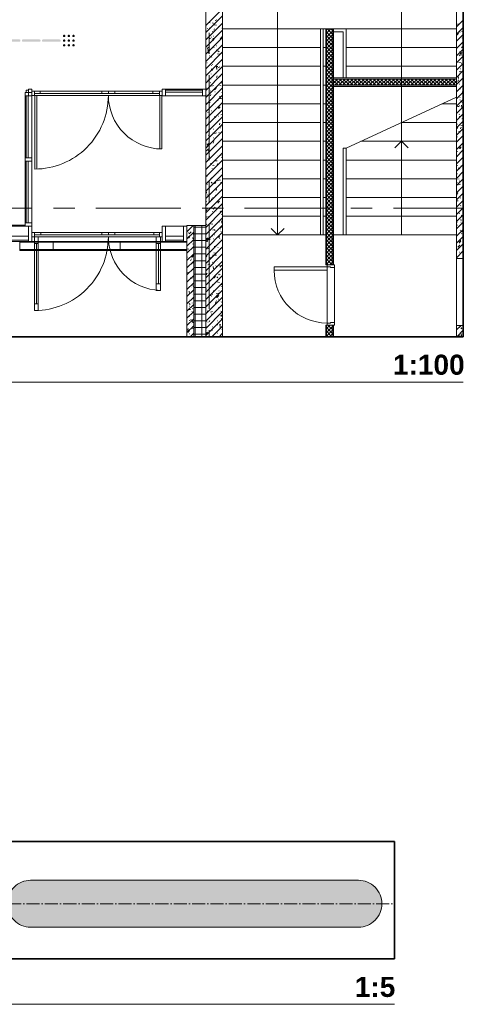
# Model space of a CAD drawing. Header units: millimetres. Extents: x -469965 to -394737, y -22321 to 14469.
# Tile 5 of 256: x -459095 to -452465, y -18141 to -3432. Entities that reach past the tile are written whole.
import ezdxf

# ---------------------------------------------------------------- set-up
doc = ezdxf.new("R2010")
doc.units = ezdxf.units.MM
doc.header["$MEASUREMENT"] = 0
doc.layers.add('Drawing & Figure', color=7, linetype='Continuous')
for name, color, linetype, lineweight in [('Drawing & Figure_Pen_No__1', 7, 'Continuous', 13), ('Drawing & Figure_Pen_No__100', 7, 'Continuous', 20), ('Drawing & Figure_Pen_No__21', 7, 'Continuous', 35)]:
    doc.layers.add(name, color=color, linetype=linetype, lineweight=lineweight)
doc.layers.add('Drawing & Figure_Pen_No__24', color=7, linetype='Continuous', lineweight=40, true_color=0x029e21)
doc.styles.add('GENERATED_STYLE_4', font='arial.ttf')

msp = doc.modelspace()

# ---------------------------------------------------------------- hatches: boundary and pattern name
at = {"layer": 'Drawing & Figure', "linetype": 'Continuous', "lineweight": 0, "true_color": 0x00bfff}
for points in [[(-458445, -3685), (-458443, -3687), (-458441, -3689), (-458438, -3690), (-458435, -3691), (-458432, -3692), (-458429, -3692), (-458426, -3691), (-458423, -3690), (-458421, -3689), (-458418, -3687), (-458416, -3685), (-458415, -3682), (-458414, -3679), (-458413, -3676), (-458413, -3674), (-458413, -3673), (-458414, -3670), (-458415, -3667), (-458416, -3664), (-458418, -3662), (-458421, -3660), (-458423, -3659), (-458426, -3657), (-458429, -3657), (-458432, -3657), (-458435, -3657), (-458438, -3659), (-458441, -3660), (-458443, -3662), (-458445, -3664), (-458447, -3667), (-458448, -3670), (-458448, -3673), (-458448, -3674), (-458448, -3676), (-458448, -3679), (-458447, -3682)], [(-458375, -3685), (-458373, -3687), (-458371, -3689), (-458368, -3690), (-458365, -3691), (-458362, -3692), (-458359, -3692), (-458356, -3691), (-458353, -3690), (-458351, -3689), (-458348, -3687), (-458346, -3685), (-458345, -3682), (-458344, -3679), (-458343, -3676), (-458343, -3674), (-458343, -3673), (-458344, -3670), (-458345, -3667), (-458346, -3664), (-458348, -3662), (-458351, -3660), (-458353, -3659), (-458356, -3657), (-458359, -3657), (-458362, -3657), (-458365, -3657), (-458368, -3659), (-458371, -3660), (-458373, -3662), (-458375, -3664), (-458377, -3667), (-458378, -3670), (-458378, -3673), (-458378, -3674), (-458378, -3676), (-458378, -3679), (-458377, -3682)], [(-458305, -3685), (-458303, -3687), (-458301, -3689), (-458298, -3690), (-458295, -3691), (-458292, -3692), (-458289, -3692), (-458286, -3691), (-458283, -3690), (-458281, -3689), (-458278, -3687), (-458276, -3685), (-458275, -3682), (-458274, -3679), (-458273, -3676), (-458273, -3674), (-458273, -3673), (-458274, -3670), (-458275, -3667), (-458276, -3664), (-458278, -3662), (-458281, -3660), (-458283, -3659), (-458286, -3657), (-458289, -3657), (-458292, -3657), (-458295, -3657), (-458298, -3659), (-458301, -3660), (-458303, -3662), (-458305, -3664), (-458307, -3667), (-458308, -3670), (-458308, -3673), (-458308, -3674), (-458308, -3676), (-458308, -3679), (-458307, -3682)], [(-459346, -3762), (-459101, -3762), (-459099, -3762), (-459096, -3761), (-459093, -3760), (-459091, -3759), (-459088, -3757), (-459086, -3755), (-459085, -3752), (-459084, -3749), (-459083, -3746), (-459083, -3743), (-459084, -3740), (-459085, -3737), (-459086, -3734), (-459088, -3732), (-459091, -3730), (-459093, -3729), (-459096, -3727), (-459099, -3727), (-459101, -3727), (-459346, -3727), (-459347, -3727), (-459350, -3727), (-459353, -3729), (-459356, -3730), (-459358, -3732), (-459360, -3734), (-459362, -3737), (-459363, -3740), (-459363, -3743), (-459363, -3746), (-459363, -3749), (-459362, -3752), (-459360, -3755), (-459358, -3757), (-459356, -3759), (-459353, -3760), (-459350, -3761), (-459347, -3762)], [(-459046, -3762), (-458801, -3762), (-458799, -3762), (-458796, -3761), (-458793, -3760), (-458791, -3759), (-458788, -3757), (-458786, -3755), (-458785, -3752), (-458784, -3749), (-458783, -3746), (-458783, -3743), (-458784, -3740), (-458785, -3737), (-458786, -3734), (-458788, -3732), (-458791, -3730), (-458793, -3729), (-458796, -3727), (-458799, -3727), (-458801, -3727), (-459046, -3727), (-459047, -3727), (-459050, -3727), (-459053, -3729), (-459056, -3730), (-459058, -3732), (-459060, -3734), (-459062, -3737), (-459063, -3740), (-459063, -3743), (-459063, -3746), (-459063, -3749), (-459062, -3752), (-459060, -3755), (-459058, -3757), (-459056, -3759), (-459053, -3760), (-459050, -3761), (-459047, -3762)], [(-458746, -3762), (-458501, -3762), (-458499, -3762), (-458496, -3761), (-458493, -3760), (-458491, -3759), (-458488, -3757), (-458486, -3755), (-458485, -3752), (-458484, -3749), (-458483, -3746), (-458483, -3743), (-458484, -3740), (-458485, -3737), (-458486, -3734), (-458488, -3732), (-458491, -3730), (-458493, -3729), (-458496, -3727), (-458499, -3727), (-458501, -3727), (-458746, -3727), (-458747, -3727), (-458750, -3727), (-458753, -3729), (-458756, -3730), (-458758, -3732), (-458760, -3734), (-458762, -3737), (-458763, -3740), (-458763, -3743), (-458763, -3746), (-458763, -3749), (-458762, -3752), (-458760, -3755), (-458758, -3757), (-458756, -3759), (-458753, -3760), (-458750, -3761), (-458747, -3762)], [(-458445, -3755), (-458443, -3757), (-458441, -3759), (-458438, -3760), (-458435, -3761), (-458432, -3762), (-458429, -3762), (-458426, -3761), (-458423, -3760), (-458421, -3759), (-458418, -3757), (-458416, -3755), (-458415, -3752), (-458414, -3749), (-458413, -3746), (-458413, -3744), (-458413, -3743), (-458414, -3740), (-458415, -3737), (-458416, -3734), (-458418, -3732), (-458421, -3730), (-458423, -3729), (-458426, -3727), (-458429, -3727), (-458432, -3727), (-458435, -3727), (-458438, -3729), (-458441, -3730), (-458443, -3732), (-458445, -3734), (-458447, -3737), (-458448, -3740), (-458448, -3743), (-458448, -3744), (-458448, -3746), (-458448, -3749), (-458447, -3752)], [(-458445, -3825), (-458443, -3827), (-458441, -3829), (-458438, -3830), (-458435, -3831), (-458432, -3832), (-458429, -3832), (-458426, -3831), (-458423, -3830), (-458421, -3829), (-458418, -3827), (-458416, -3825), (-458415, -3822), (-458414, -3819), (-458413, -3816), (-458413, -3814), (-458413, -3813), (-458414, -3810), (-458415, -3807), (-458416, -3804), (-458418, -3802), (-458421, -3800), (-458423, -3799), (-458426, -3797), (-458429, -3797), (-458432, -3797), (-458435, -3797), (-458438, -3799), (-458441, -3800), (-458443, -3802), (-458445, -3804), (-458447, -3807), (-458448, -3810), (-458448, -3813), (-458448, -3814), (-458448, -3816), (-458448, -3819), (-458447, -3822)], [(-458375, -3755), (-458373, -3757), (-458371, -3759), (-458368, -3760), (-458365, -3761), (-458362, -3762), (-458359, -3762), (-458356, -3761), (-458353, -3760), (-458351, -3759), (-458348, -3757), (-458346, -3755), (-458345, -3752), (-458344, -3749), (-458343, -3746), (-458343, -3744), (-458343, -3743), (-458344, -3740), (-458345, -3737), (-458346, -3734), (-458348, -3732), (-458351, -3730), (-458353, -3729), (-458356, -3727), (-458359, -3727), (-458362, -3727), (-458365, -3727), (-458368, -3729), (-458371, -3730), (-458373, -3732), (-458375, -3734), (-458377, -3737), (-458378, -3740), (-458378, -3743), (-458378, -3744), (-458378, -3746), (-458378, -3749), (-458377, -3752)], [(-458375, -3825), (-458373, -3827), (-458371, -3829), (-458368, -3830), (-458365, -3831), (-458362, -3832), (-458359, -3832), (-458356, -3831), (-458353, -3830), (-458351, -3829), (-458348, -3827), (-458346, -3825), (-458345, -3822), (-458344, -3819), (-458343, -3816), (-458343, -3814), (-458343, -3813), (-458344, -3810), (-458345, -3807), (-458346, -3804), (-458348, -3802), (-458351, -3800), (-458353, -3799), (-458356, -3797), (-458359, -3797), (-458362, -3797), (-458365, -3797), (-458368, -3799), (-458371, -3800), (-458373, -3802), (-458375, -3804), (-458377, -3807), (-458378, -3810), (-458378, -3813), (-458378, -3814), (-458378, -3816), (-458378, -3819), (-458377, -3822)], [(-458305, -3755), (-458303, -3757), (-458301, -3759), (-458298, -3760), (-458295, -3761), (-458292, -3762), (-458289, -3762), (-458286, -3761), (-458283, -3760), (-458281, -3759), (-458278, -3757), (-458276, -3755), (-458275, -3752), (-458274, -3749), (-458273, -3746), (-458273, -3744), (-458273, -3743), (-458274, -3740), (-458275, -3737), (-458276, -3734), (-458278, -3732), (-458281, -3730), (-458283, -3729), (-458286, -3727), (-458289, -3727), (-458292, -3727), (-458295, -3727), (-458298, -3729), (-458301, -3730), (-458303, -3732), (-458305, -3734), (-458307, -3737), (-458308, -3740), (-458308, -3743), (-458308, -3744), (-458308, -3746), (-458308, -3749), (-458307, -3752)], [(-458305, -3825), (-458303, -3827), (-458301, -3829), (-458298, -3830), (-458295, -3831), (-458292, -3832), (-458289, -3832), (-458286, -3831), (-458283, -3830), (-458281, -3829), (-458278, -3827), (-458276, -3825), (-458275, -3822), (-458274, -3819), (-458273, -3816), (-458273, -3814), (-458273, -3813), (-458274, -3810), (-458275, -3807), (-458276, -3804), (-458278, -3802), (-458281, -3800), (-458283, -3799), (-458286, -3797), (-458289, -3797), (-458292, -3797), (-458295, -3797), (-458298, -3799), (-458301, -3800), (-458303, -3802), (-458305, -3804), (-458307, -3807), (-458308, -3810), (-458308, -3813), (-458308, -3814), (-458308, -3816), (-458308, -3819), (-458307, -3822)]]:
    msp.add_hatch(color=140, dxfattribs=at).paths.add_polyline_path(points)
at = {"layer": 'Drawing & Figure_Pen_No__24', "linetype": 'Continuous', "lineweight": 40, "true_color": 0x029e21}
msp.add_hatch(color=104, dxfattribs=at).paths.add_polyline_path([(-458932, -16988), (-454032, -16988), (-453933, -16974), (-453842, -16933), (-453767, -16867), (-453713, -16783), (-453685, -16688), (-453685, -16588), (-453713, -16493), (-453767, -16409), (-453842, -16344), (-453933, -16302), (-454032, -16288), (-458932, -16288), (-459030, -16302), (-459121, -16344), (-459196, -16409), (-459250, -16493), (-459278, -16588), (-459278, -16688), (-459250, -16783), (-459196, -16867), (-459121, -16933), (-459030, -16974)])

# ---------------------------------------------------------------- linework, layer by layer
at = {"layer": 'Drawing & Figure_Pen_No__100', "color": 7, "linetype": 'Continuous', "lineweight": 20}
for points in [[(-456065, -8167), (-456065, -1918)], [(-456065, -1918), (-456065, -3568)], [(-452565, -1918), (-452565, -4587)], [(-456315, -2443), (-456315, -8167)], [(-455240, -2743), (-455240, -3568)], [(-453390, -3568), (-453390, -2743)], [(-456315, -3517), (-456065, -3267)], [(-456315, -3625), (-456065, -3375)], [(-456315, -3732), (-456065, -3482)], [(-456269, -3467), (-456250, -3480)], [(-456208, -3483), (-456206, -3481)], [(-456208, -3487), (-456205, -3489)], [(-456190, -3506), (-456156, -3511)], [(-456174, -3443), (-456147, -3432)], [(-452565, -3539), (-452465, -3439)], [(-452565, -3501), (-452542, -3493)], [(-452474, -3452), (-452471, -3450)], [(-452473, -3447), (-452470, -3449)], [(-456315, -3590), (-456312, -3586)], [(-456315, -3840), (-456065, -3590)], [(-456295, -3594), (-456292, -3596)], [(-456293, -3565), (-456290, -3565)], [(-456265, -3556), (-456242, -3558)], [(-456265, -3943), (-456265, -3626)], [(-456213, -3610), (-456210, -3608)], [(-456194, -3589), (-456186, -3566)], [(-456129, -3544), (-456126, -3543)], [(-456128, -3539), (-456125, -3540)], [(-456073, -3556), (-456070, -3558)], [(-456065, -3568), (-454599, -3568)], [(-456065, -3568), (-456065, -6648)], [(-455240, -3568), (-455240, -6648)], [(-454599, -3568), (-454559, -3568)], [(-454599, -3568), (-454599, -6648)], [(-454559, -3568), (-454522, -3568)], [(-454559, -3568), (-454559, -6648)], [(-454522, -3568), (-454522, -7093)], [(-454403, -3568), (-454522, -3568)], [(-454510, -3635), (-454444, -3568)], [(-454510, -3578), (-454500, -3568)], [(-454510, -7093), (-454510, -3568)], [(-454510, -3691), (-454415, -3596)], [(-454415, -3711), (-454510, -3616)], [(-454510, -3748), (-454415, -3653)], [(-454415, -3768), (-454510, -3673)], [(-454415, -3655), (-454502, -3568)], [(-454415, -3598), (-454445, -3568)], [(-454415, -7093), (-454415, -3568)], [(-454403, -7093), (-454403, -3568)], [(-454215, -3568), (-454403, -3568)], [(-454260, -3613), (-454403, -3613)], [(-454260, -4299), (-454260, -3613)], [(-452565, -3568), (-454215, -3568)], [(-454215, -4299), (-454215, -3568)], [(-453390, -6648), (-453390, -3568)], [(-452565, -3646), (-452465, -3546)], [(-452565, -3641), (-452547, -3644)], [(-452565, -3754), (-452465, -3654)], [(-452558, -3665), (-452562, -3641)], [(-452557, -3657), (-452539, -3635)], [(-452547, -3642), (-452544, -3644)], [(-452516, -3616), (-452512, -3616)], [(-452492, -3605), (-452469, -3607)], [(-452478, -3579), (-452476, -3577)], [(-456315, -3948), (-456065, -3698)], [(-456315, -4056), (-456065, -3806)], [(-456284, -3681), (-456281, -3683)], [(-456267, -3719), (-456240, -3709)], [(-456229, -3694), (-456226, -3693)], [(-456218, -3736), (-456215, -3734)], [(-456204, -3677), (-456201, -3680)], [(-456198, -3743), (-456203, -3707)], [(-456158, -3822), (-456154, -3821)], [(-456101, -3719), (-456071, -3689)], [(-456081, -3690), (-456078, -3691)], [(-454510, -3804), (-454415, -3709)], [(-454415, -3824), (-454510, -3729)], [(-454510, -3861), (-454415, -3766)], [(-454415, -3881), (-454510, -3786)], [(-454510, -3917), (-454415, -3822)], [(-452565, -3862), (-452465, -3762)], [(-452504, -3683), (-452502, -3685)], [(-452483, -3706), (-452480, -3704)], [(-452472, -3748), (-452468, -3747)], [(-452467, -3693), (-452465, -3694)], [(-456315, -4164), (-456065, -3914)], [(-456287, -3865), (-456279, -3842)], [(-456278, -3903), (-456282, -3879)], [(-456280, -3849), (-456278, -3851)], [(-456278, -3927), (-456275, -3929)], [(-456277, -3895), (-456259, -3873)], [(-456258, -3972), (-456255, -3971)], [(-456222, -3863), (-456220, -3861)], [(-456212, -3843), (-456189, -3845)], [(-456155, -3884), (-456152, -3886)], [(-456139, -3940), (-456106, -3945)], [(-456134, -3897), (-456115, -3910)], [(-456114, -3953), (-456110, -3952)], [(-456075, -3936), (-456072, -3937)], [(-456065, -3848), (-454599, -3848)], [(-454559, -3848), (-454522, -3848)], [(-454415, -3937), (-454510, -3842)], [(-454510, -3974), (-454415, -3879)], [(-454415, -3994), (-454510, -3899)], [(-454510, -4031), (-454415, -3936)], [(-454415, -4051), (-454510, -3956)], [(-452565, -3848), (-454215, -3848)], [(-452565, -3970), (-452465, -3870)], [(-452529, -3957), (-452510, -3970)], [(-452520, -3910), (-452517, -3913)], [(-452505, -3951), (-452509, -3927)], [(-452504, -3943), (-452486, -3921)], [(-452492, -3960), (-452489, -3958)], [(-452491, -3853), (-452465, -3825)], [(-452487, -3833), (-452485, -3831)], [(-456315, -4271), (-456065, -4021)], [(-456296, -4076), (-456294, -4078)], [(-456232, -4117), (-456229, -4115)], [(-456231, -4078), (-456228, -4080)], [(-456227, -3990), (-456224, -3988)], [(-456214, -4103), (-456211, -4103)], [(-456074, -4038), (-456071, -4040)], [(-454510, -4087), (-454415, -3992)], [(-454415, -4107), (-454510, -4012)], [(-454510, -4144), (-454415, -4049)], [(-454415, -4164), (-454510, -4069)], [(-454510, -4200), (-454415, -4105)], [(-452565, -4077), (-452465, -3977)], [(-452565, -4185), (-452465, -4085)], [(-452530, -4073), (-452496, -4078)], [(-452508, -4026), (-452505, -4026)], [(-452497, -4087), (-452494, -4084)], [(-452494, -4039), (-452491, -4041)], [(-456315, -4379), (-456065, -4129)], [(-456315, -4487), (-456065, -4237)], [(-456314, -4253), (-456311, -4253)], [(-456265, -5531), (-456265, -4261)], [(-456236, -4244), (-456234, -4242)], [(-456225, -4190), (-456229, -4166)], [(-456227, -4173), (-456208, -4186)], [(-456225, -4182), (-456206, -4160)], [(-456205, -4160), (-456202, -4162)], [(-456159, -4130), (-456136, -4132)], [(-456148, -4178), (-456152, -4142)], [(-456150, -4232), (-456147, -4231)], [(-456132, -4149), (-456105, -4138)], [(-456065, -4128), (-454599, -4128)], [(-454559, -4128), (-454522, -4128)], [(-454415, -4220), (-454510, -4125)], [(-454510, -4257), (-454415, -4162)], [(-454415, -4277), (-454510, -4182)], [(-454510, -4313), (-454415, -4218)], [(-454415, -4333), (-454510, -4238)], [(-452565, -4128), (-454215, -4128)], [(-452565, -4293), (-452465, -4193)], [(-452527, -4209), (-452500, -4199)], [(-452505, -4165), (-452503, -4168)], [(-452501, -4213), (-452499, -4211)], [(-456315, -4595), (-456065, -4345)], [(-456305, -4273), (-456302, -4275)], [(-456281, -4331), (-456279, -4334)], [(-456250, -4382), (-456247, -4382)], [(-456241, -4371), (-456238, -4369)], [(-456225, -4324), (-456222, -4326)], [(-456152, -4295), (-456144, -4272)], [(-456102, -4281), (-456099, -4283)], [(-456089, -4374), (-456065, -4378)], [(-456078, -4359), (-456075, -4359)], [(-456065, -4408), (-454599, -4408)], [(-454559, -4408), (-454522, -4408)], [(-454510, -4370), (-454415, -4275)], [(-454415, -4390), (-454510, -4295)], [(-454510, -4427), (-454415, -4332)], [(-454415, -4446), (-454510, -4351)], [(-454510, -4483), (-454415, -4388)], [(-454415, -4503), (-454510, -4408)], [(-454415, -4299), (-454415, -4431)], [(-452565, -4299), (-454415, -4299)], [(-454415, -4388), (-454345, -4318)], [(-454415, -4332), (-454401, -4318)], [(-452565, -4318), (-454415, -4318)], [(-454336, -4412), (-454415, -4333)], [(-454393, -4412), (-454415, -4390)], [(-452565, -4412), (-454415, -4412)], [(-454383, -4412), (-454288, -4318)], [(-454280, -4412), (-454374, -4318)], [(-454326, -4412), (-454231, -4318)], [(-454223, -4412), (-454318, -4318)], [(-454270, -4412), (-454175, -4318)], [(-454167, -4412), (-454261, -4318)], [(-454213, -4412), (-454118, -4318)], [(-454110, -4412), (-454205, -4318)], [(-454156, -4412), (-454062, -4318)], [(-454053, -4412), (-454148, -4318)], [(-454100, -4412), (-454005, -4318)], [(-453997, -4412), (-454092, -4318)], [(-454043, -4412), (-453949, -4318)], [(-453940, -4412), (-454035, -4318)], [(-453987, -4412), (-453892, -4318)], [(-453884, -4412), (-453978, -4318)], [(-453930, -4412), (-453835, -4318)], [(-453827, -4412), (-453922, -4318)], [(-453874, -4412), (-453779, -4318)], [(-453771, -4412), (-453865, -4318)], [(-453817, -4412), (-453722, -4318)], [(-453714, -4412), (-453809, -4318)], [(-453760, -4412), (-453666, -4318)], [(-453657, -4412), (-453752, -4318)], [(-453704, -4412), (-453609, -4318)], [(-453601, -4412), (-453696, -4318)], [(-453647, -4412), (-453553, -4318)], [(-453544, -4412), (-453639, -4318)], [(-453591, -4412), (-453496, -4318)], [(-453488, -4412), (-453582, -4318)], [(-453534, -4412), (-453439, -4318)], [(-453431, -4412), (-453526, -4318)], [(-453478, -4412), (-453383, -4318)], [(-453375, -4412), (-453469, -4318)], [(-453421, -4412), (-453326, -4318)], [(-453318, -4412), (-453413, -4318)], [(-453364, -4412), (-453270, -4318)], [(-453261, -4412), (-453356, -4318)], [(-453308, -4412), (-453213, -4318)], [(-453205, -4412), (-453300, -4318)], [(-453251, -4412), (-453157, -4318)], [(-453148, -4412), (-453243, -4318)], [(-453195, -4412), (-453100, -4318)], [(-453092, -4412), (-453186, -4318)], [(-453138, -4412), (-453043, -4318)], [(-453035, -4412), (-453130, -4318)], [(-453082, -4412), (-452987, -4318)], [(-452979, -4412), (-453073, -4318)], [(-453025, -4412), (-452930, -4318)], [(-452922, -4412), (-453017, -4318)], [(-452968, -4412), (-452874, -4318)], [(-452865, -4412), (-452960, -4318)], [(-452912, -4412), (-452817, -4318)], [(-452809, -4412), (-452904, -4318)], [(-452855, -4412), (-452761, -4318)], [(-452752, -4412), (-452847, -4318)], [(-452799, -4412), (-452704, -4318)], [(-452696, -4412), (-452791, -4318)], [(-452742, -4412), (-452647, -4318)], [(-452639, -4412), (-452734, -4318)], [(-452686, -4412), (-452591, -4318)], [(-452583, -4412), (-452677, -4318)], [(-452629, -4412), (-452565, -4348)], [(-452565, -4373), (-452621, -4318)], [(-452573, -4412), (-452565, -4405)], [(-452565, -4431), (-452565, -4299)], [(-452565, -4401), (-452465, -4301)], [(-452565, -4508), (-452465, -4408)], [(-452547, -4355), (-452539, -4332)], [(-452539, -4311), (-452543, -4275)], [(-452537, -4304), (-452533, -4304)], [(-452521, -4393), (-452519, -4395)], [(-452506, -4340), (-452503, -4338)], [(-458915, -4518), (-459015, -4518)], [(-459015, -4518), (-459015, -4568)], [(-458965, -4483), (-459000, -4483)], [(-459000, -4518), (-459000, -4483)], [(-458915, -4468), (-458965, -4468)], [(-458965, -4468), (-458965, -4568)], [(-458915, -4498), (-458915, -4468)], [(-458915, -4498), (-458875, -4498)], [(-458915, -4563), (-458915, -4498)], [(-458875, -4533), (-458875, -4498)], [(-458875, -4498), (-458789, -4498)], [(-458875, -4498), (-458875, -4533)], [(-458875, -4563), (-458875, -4533)], [(-458875, -4533), (-457005, -4533)], [(-458789, -4498), (-458789, -4533)], [(-457868, -4498), (-458789, -4498)], [(-457868, -4533), (-457868, -4498)], [(-457868, -4498), (-457770, -4498)], [(-457770, -4533), (-457770, -4498)], [(-457770, -4498), (-457672, -4498)], [(-457770, -4498), (-457770, -4533)], [(-457672, -4498), (-457672, -4533)], [(-457103, -4498), (-457672, -4498)], [(-457103, -4533), (-457103, -4498)], [(-457103, -4498), (-457005, -4498)], [(-457005, -4498), (-457005, -4533)], [(-457005, -4498), (-456965, -4498)], [(-457005, -4533), (-457005, -4498)], [(-457005, -4533), (-457005, -4563)], [(-456915, -4468), (-456965, -4468)], [(-456965, -4468), (-456965, -4498)], [(-456965, -4498), (-456965, -4563)], [(-456365, -4468), (-456915, -4468)], [(-456915, -4568), (-456915, -4468)], [(-456365, -4483), (-456915, -4483)], [(-456915, -4483), (-456915, -4513)], [(-456915, -4513), (-456365, -4513)], [(-456315, -4468), (-456365, -4468)], [(-456365, -4468), (-456365, -4568)], [(-456365, -4513), (-456365, -4483)], [(-456315, -4702), (-456065, -4452)], [(-456315, -4452), (-456301, -4462)], [(-456315, -4568), (-456315, -4468)], [(-456297, -4559), (-456295, -4561)], [(-456245, -4497), (-456243, -4495)], [(-456245, -4571), (-456237, -4548)], [(-456225, -4425), (-456198, -4415)], [(-456179, -4510), (-456175, -4509)], [(-456177, -4475), (-456174, -4477)], [(-456172, -4476), (-456176, -4452)], [(-456172, -4468), (-456153, -4446)], [(-456106, -4416), (-456083, -4418)], [(-456075, -4521), (-456073, -4523)], [(-454510, -4540), (-454415, -4445)], [(-454415, -4560), (-454510, -4465)], [(-454510, -4596), (-454415, -4501)], [(-454415, -4616), (-454510, -4521)], [(-454510, -4653), (-454415, -4558)], [(-454415, -4431), (-452565, -4431)], [(-452565, -4431), (-452565, -4587)], [(-452565, -4616), (-452465, -4516)], [(-452564, -4479), (-452561, -4480)], [(-452511, -4467), (-452508, -4465)], [(-452493, -4436), (-452489, -4435)], [(-452480, -4507), (-452465, -4510)], [(-459015, -4568), (-458915, -4568)], [(-459015, -4568), (-459015, -5493)], [(-458970, -4568), (-459000, -4568)], [(-459000, -4568), (-459000, -5493)], [(-458970, -5493), (-458970, -4568)], [(-458965, -4568), (-458915, -4568)], [(-458875, -4563), (-458915, -4563)], [(-458915, -4568), (-458915, -4563)], [(-458915, -4568), (-458915, -4563)], [(-458915, -4568), (-458915, -5493)], [(-458887, -4563), (-458887, -4568)], [(-457005, -4563), (-458875, -4563)], [(-458870, -5663), (-458870, -4568)], [(-458841, -4568), (-458841, -5663)], [(-458828, -4568), (-458828, -4563)], [(-456965, -4563), (-457005, -4563)], [(-457000, -5363), (-457000, -4568)], [(-456970, -4568), (-456970, -5363)], [(-456965, -4563), (-456965, -4568)], [(-456965, -4568), (-456915, -4568)], [(-456365, -4568), (-456915, -4568)], [(-456365, -4568), (-456315, -4568)], [(-456315, -4810), (-456065, -4560)], [(-456315, -4918), (-456065, -4668)], [(-456315, -4680), (-456304, -4681)], [(-456315, -4700), (-456291, -4691)], [(-456279, -4660), (-456275, -4660)], [(-456252, -4670), (-456249, -4671)], [(-456250, -4624), (-456247, -4622)], [(-456206, -4642), (-456203, -4645)], [(-456134, -4641), (-456131, -4641)], [(-456097, -4612), (-456102, -4576)], [(-456092, -4603), (-456073, -4616)], [(-456065, -4688), (-454599, -4688)], [(-454559, -4688), (-454522, -4688)], [(-454415, -4673), (-454510, -4578)], [(-454510, -4709), (-454415, -4614)], [(-454415, -4729), (-454510, -4634)], [(-454510, -4766), (-454415, -4671)], [(-454415, -4786), (-454510, -4691)], [(-454215, -5349), (-452565, -4587)], [(-452565, -4688), (-452784, -4688)], [(-452565, -4996), (-452565, -4587)], [(-452565, -4724), (-452465, -4624)], [(-452516, -4630), (-452514, -4631)], [(-452515, -4594), (-452513, -4592)], [(-452506, -4648), (-452504, -4650)], [(-452487, -4663), (-452468, -4676)], [(-456315, -5026), (-456065, -4776)], [(-456283, -4814), (-456280, -4816)], [(-456255, -4751), (-456252, -4749)], [(-456235, -4791), (-456231, -4791)], [(-456171, -4721), (-456168, -4723)], [(-456119, -4763), (-456124, -4739)], [(-456119, -4755), (-456101, -4733)], [(-456090, -4855), (-456065, -4845)], [(-456070, -4770), (-456067, -4769)], [(-454510, -4823), (-454415, -4728)], [(-454415, -4842), (-454510, -4747)], [(-454510, -4879), (-454415, -4784)], [(-454415, -4899), (-454510, -4804)], [(-454510, -4936), (-454415, -4841)], [(-452565, -4832), (-452465, -4732)], [(-452565, -4939), (-452465, -4839)], [(-452553, -4727), (-452531, -4729)], [(-452529, -4715), (-452525, -4714)], [(-452525, -4848), (-452522, -4845)], [(-452520, -4721), (-452517, -4719)], [(-452488, -4745), (-452492, -4709)], [(-456315, -5133), (-456065, -4883)], [(-456315, -5241), (-456065, -4991)], [(-456274, -4965), (-456251, -4967)], [(-456259, -4878), (-456257, -4876)], [(-456185, -4879), (-456166, -4892)], [(-456171, -4920), (-456167, -4919)], [(-456124, -4872), (-456121, -4874)], [(-456110, -5001), (-456102, -4978)], [(-456065, -4968), (-454599, -4968)], [(-454559, -4968), (-454522, -4968)], [(-454415, -4956), (-454510, -4861)], [(-454510, -4992), (-454415, -4897)], [(-454415, -5012), (-454510, -4917)], [(-454510, -5049), (-454415, -4954)], [(-454415, -5069), (-454510, -4974)], [(-452565, -4968), (-453390, -4968)], [(-452565, -5047), (-452465, -4947)], [(-452565, -4949), (-452560, -4952)], [(-452565, -4968), (-452565, -6998)], [(-452557, -4993), (-452554, -4992)], [(-452529, -4974), (-452527, -4972)], [(-452522, -4875), (-452520, -4877)], [(-452510, -4876), (-452507, -4877)], [(-452485, -4915), (-452465, -4907)], [(-456315, -5349), (-456065, -5099)], [(-456298, -5041), (-456296, -5043)], [(-456271, -5070), (-456268, -5070)], [(-456269, -5132), (-456266, -5130)], [(-456264, -5005), (-456261, -5003)], [(-456207, -5125), (-456205, -5127)], [(-456198, -5067), (-456195, -5068)], [(-456183, -5131), (-456156, -5121)], [(-456118, -5118), (-456115, -5120)], [(-456099, -5048), (-456096, -5047)], [(-456076, -5003), (-456074, -5005)], [(-456066, -5049), (-456071, -5026)], [(-456066, -5041), (-456065, -5040)], [(-454510, -5105), (-454415, -5010)], [(-454415, -5125), (-454510, -5030)], [(-454510, -5162), (-454415, -5067)], [(-454415, -5182), (-454510, -5087)], [(-454510, -5219), (-454415, -5124)], [(-454415, -5238), (-454510, -5143)], [(-452565, -5064), (-452548, -5044)], [(-452565, -5155), (-452465, -5055)], [(-452534, -5101), (-452531, -5099)], [(-452513, -5124), (-452510, -5123)], [(-452508, -5130), (-452505, -5133)], [(-452505, -5061), (-452497, -5038)], [(-452501, -5014), (-452478, -5016)], [(-456315, -5457), (-456065, -5207)], [(-456287, -5312), (-456291, -5288)], [(-456286, -5304), (-456268, -5282)], [(-456277, -5155), (-456259, -5168)], [(-456274, -5260), (-456271, -5262)], [(-456273, -5258), (-456271, -5256)], [(-456221, -5252), (-456198, -5254)], [(-456203, -5277), (-456195, -5254)], [(-456199, -5198), (-456196, -5197)], [(-456071, -5269), (-456068, -5271)], [(-456065, -5248), (-454599, -5248)], [(-454559, -5248), (-454522, -5248)], [(-454510, -5275), (-454415, -5180)], [(-454415, -5295), (-454510, -5200)], [(-454510, -5332), (-454415, -5237)], [(-454415, -5352), (-454510, -5257)], [(-454510, -5388), (-454415, -5293)], [(-452565, -5248), (-453996, -5248)], [(-453489, -5347), (-453390, -5248)], [(-453291, -5347), (-453390, -5248)], [(-453390, -6648), (-453390, -5248)], [(-452565, -5263), (-452465, -5163)], [(-452565, -5186), (-452551, -5181)], [(-452565, -5371), (-452465, -5271)], [(-452538, -5228), (-452536, -5226)], [(-452537, -5221), (-452534, -5223)], [(-456315, -5564), (-456065, -5314)], [(-456315, -5672), (-456065, -5422)], [(-456305, -5393), (-456275, -5362)], [(-456300, -5348), (-456296, -5348)], [(-456284, -5296), (-456281, -5299)], [(-456278, -5385), (-456275, -5383)], [(-456276, -5407), (-456249, -5397)], [(-456155, -5329), (-456152, -5329)], [(-454415, -5408), (-454510, -5313)], [(-454510, -5445), (-454415, -5350)], [(-454415, -5465), (-454510, -5370)], [(-454510, -5501), (-454415, -5406)], [(-454415, -5521), (-454510, -5426)], [(-454218, -5349), (-454263, -5349)], [(-454263, -6648), (-454263, -5349)], [(-454218, -6648), (-454218, -5349)], [(-454215, -6648), (-454215, -5349)], [(-452565, -5478), (-452465, -5378)], [(-452550, -5403), (-452546, -5402)], [(-452543, -5355), (-452540, -5353)], [(-452523, -5358), (-452521, -5360)], [(-452514, -5360), (-452518, -5336)], [(-452513, -5352), (-452495, -5330)], [(-458915, -5493), (-459015, -5493)], [(-459015, -5493), (-459015, -5543)], [(-459015, -5543), (-459015, -6468)], [(-459015, -5543), (-458915, -5543)], [(-459000, -5493), (-458970, -5493)], [(-458970, -5543), (-459000, -5543)], [(-459000, -5543), (-459000, -6468)], [(-458970, -6468), (-458970, -5543)], [(-458915, -5543), (-458915, -5493)], [(-458915, -5543), (-458915, -6468)], [(-456315, -5780), (-456065, -5530)], [(-456299, -5524), (-456297, -5526)], [(-456296, -5553), (-456288, -5530)], [(-456282, -5512), (-456280, -5510)], [(-456268, -5506), (-456265, -5508)], [(-456256, -5479), (-456252, -5479)], [(-456234, -5599), (-456238, -5575)], [(-456234, -5591), (-456215, -5569)], [(-456168, -5539), (-456145, -5541)], [(-456145, -5464), (-456142, -5465)], [(-456143, -5585), (-456124, -5598)], [(-456091, -5458), (-456088, -5457)], [(-456077, -5485), (-456075, -5488)], [(-456065, -5528), (-454599, -5528)], [(-454559, -5528), (-454522, -5528)], [(-454510, -5558), (-454415, -5463)], [(-454415, -5578), (-454510, -5483)], [(-454510, -5615), (-454415, -5520)], [(-454415, -5634), (-454510, -5539)], [(-454510, -5671), (-454415, -5576)], [(-452565, -5528), (-454215, -5528)], [(-452565, -5586), (-452465, -5486)], [(-452548, -5482), (-452545, -5480)], [(-452478, -5530), (-452475, -5530)], [(-456315, -5618), (-456310, -5619)], [(-456315, -5888), (-456065, -5638)], [(-456287, -5639), (-456284, -5637)], [(-456221, -5657), (-456218, -5659)], [(-456208, -5607), (-456206, -5609)], [(-456192, -5608), (-456188, -5608)], [(-456120, -5736), (-456117, -5735)], [(-456068, -5707), (-456065, -5698)], [(-454415, -5691), (-454510, -5596)], [(-454510, -5728), (-454415, -5633)], [(-454415, -5748), (-454510, -5653)], [(-454510, -5784), (-454415, -5689)], [(-454415, -5804), (-454510, -5709)], [(-452565, -5694), (-452465, -5594)], [(-452565, -5802), (-452465, -5702)], [(-452557, -5735), (-452554, -5733)], [(-452552, -5609), (-452550, -5606)], [(-452537, -5645), (-452518, -5658)], [(-452509, -5613), (-452506, -5615)], [(-452484, -5618), (-452481, -5620)], [(-452465, -5624), (-452465, -5623)], [(-456315, -5995), (-456065, -5745)], [(-456315, -6103), (-456065, -5853)], [(-456295, -5852), (-456292, -5854)], [(-456292, -5758), (-456288, -5758)], [(-456292, -5766), (-456289, -5764)], [(-456285, -5779), (-456282, -5781)], [(-456265, -6166), (-456265, -5848)], [(-456255, -5827), (-456225, -5796)], [(-456235, -5861), (-456217, -5874)], [(-456181, -5885), (-456185, -5861)], [(-456181, -5877), (-456162, -5855)], [(-456141, -5837), (-456114, -5827)], [(-456115, -5825), (-456092, -5827)], [(-456091, -5861), (-456089, -5862)], [(-456076, -5867), (-456073, -5867)], [(-456065, -5808), (-454599, -5808)], [(-454559, -5808), (-454522, -5808)], [(-454510, -5841), (-454415, -5746)], [(-454415, -5861), (-454510, -5766)], [(-454510, -5897), (-454415, -5802)], [(-454415, -5917), (-454510, -5822)], [(-454510, -5954), (-454415, -5859)], [(-454415, -5974), (-454510, -5879)], [(-452565, -5808), (-454215, -5808)], [(-452565, -5909), (-452465, -5809)], [(-452562, -5862), (-452559, -5860)], [(-452560, -5812), (-452557, -5814)], [(-452534, -5812), (-452531, -5811)], [(-452524, -5840), (-452522, -5842)], [(-456315, -6211), (-456065, -5961)], [(-456301, -6006), (-456298, -6008)], [(-456301, -6019), (-456298, -6017)], [(-456296, -5893), (-456294, -5891)], [(-456220, -5886), (-456217, -5886)], [(-456214, -5903), (-456212, -5905)], [(-456176, -6017), (-456173, -6017)], [(-456161, -5983), (-456153, -5960)], [(-456078, -5968), (-456076, -5970)], [(-454510, -6010), (-454415, -5915)], [(-454415, -6030), (-454510, -5935)], [(-454510, -6067), (-454415, -5972)], [(-454415, -6087), (-454510, -5992)], [(-454510, -6124), (-454415, -6029)], [(-452565, -6017), (-452465, -5917)], [(-452565, -5988), (-452564, -5987)], [(-452565, -6125), (-452465, -6025)], [(-452555, -6043), (-452548, -6020)], [(-452535, -5897), (-452509, -5887)], [(-452470, -5941), (-452467, -5940)], [(-456315, -6319), (-456065, -6069)], [(-456315, -6090), (-456313, -6090)], [(-456315, -6146), (-456309, -6150)], [(-456315, -6427), (-456065, -6177)], [(-456306, -6146), (-456303, -6144)], [(-456293, -6048), (-456260, -6053)], [(-456276, -6167), (-456273, -6167)], [(-456233, -6113), (-456207, -6103)], [(-456209, -6090), (-456207, -6092)], [(-456167, -6054), (-456164, -6056)], [(-456128, -6172), (-456133, -6148)], [(-456128, -6164), (-456109, -6142)], [(-456112, -6146), (-456109, -6145)], [(-456068, -6087), (-456065, -6085)], [(-456065, -6088), (-454599, -6088)], [(-454559, -6088), (-454522, -6088)], [(-454415, -6144), (-454510, -6049)], [(-454510, -6180), (-454415, -6085)], [(-454415, -6200), (-454510, -6105)], [(-454510, -6237), (-454415, -6142)], [(-454415, -6257), (-454510, -6162)], [(-452565, -6088), (-454215, -6088)], [(-452565, -6233), (-452465, -6133)], [(-452562, -6136), (-452540, -6138)], [(-452553, -6058), (-452551, -6060)], [(-452510, -6095), (-452507, -6097)], [(-460178, -6248), (-458908, -6248)], [(-458590, -6248), (-458273, -6248)], [(-457955, -6248), (-456685, -6248)], [(-456368, -6248), (-456050, -6248)], [(-456315, -6534), (-456065, -6284)], [(-456310, -6273), (-456308, -6271)], [(-456302, -6286), (-456306, -6249)], [(-456286, -6261), (-456283, -6263)], [(-456254, -6259), (-456246, -6236)], [(-456241, -6249), (-456239, -6251)], [(-456212, -6296), (-456209, -6296)], [(-456204, -6262), (-456174, -6231)], [(-456161, -6300), (-456158, -6302)], [(-456101, -6291), (-456082, -6304)], [(-456073, -6214), (-456070, -6212)], [(-455733, -6248), (-454463, -6248)], [(-454510, -6293), (-454415, -6198)], [(-454415, -6313), (-454510, -6218)], [(-454510, -6350), (-454415, -6255)], [(-454415, -6370), (-454510, -6275)], [(-454510, -6406), (-454415, -6311)], [(-454145, -6248), (-453828, -6248)], [(-453510, -6248), (-452465, -6248)], [(-452565, -6340), (-452465, -6240)], [(-452526, -6323), (-452523, -6325)], [(-452506, -6209), (-452503, -6211)], [(-452499, -6218), (-452496, -6218)], [(-458915, -6468), (-459015, -6468)], [(-459015, -6468), (-459015, -6518)], [(-459000, -6468), (-458970, -6468)], [(-458915, -6518), (-458915, -6468)], [(-456315, -6385), (-456300, -6379)], [(-456315, -6642), (-456065, -6392)], [(-456315, -6400), (-456312, -6398)], [(-456315, -6444), (-456314, -6444)], [(-456313, -6446), (-456309, -6446)], [(-456283, -6374), (-456260, -6376)], [(-456141, -6424), (-456138, -6423)], [(-456114, -6451), (-456111, -6453)], [(-456082, -6468), (-456079, -6466)], [(-456075, -6458), (-456080, -6435)], [(-456079, -6450), (-456077, -6453)], [(-456077, -6341), (-456075, -6339)], [(-456075, -6450), (-456065, -6439)], [(-456065, -6368), (-454599, -6368)], [(-454559, -6368), (-454522, -6368)], [(-454415, -6426), (-454510, -6331)], [(-454510, -6463), (-454415, -6368)], [(-454415, -6483), (-454510, -6388)], [(-454510, -6520), (-454415, -6425)], [(-454415, -6540), (-454510, -6445)], [(-452565, -6368), (-454215, -6368)], [(-452565, -6448), (-452465, -6348)], [(-452565, -6463), (-452557, -6453)], [(-452565, -6556), (-452465, -6456)], [(-452510, -6423), (-452487, -6425)], [(-452500, -6455), (-452497, -6457)], [(-452495, -6351), (-452476, -6364)], [(-469660, -6501), (-459015, -6501)], [(-460265, -6518), (-459015, -6518)], [(-459015, -6518), (-458915, -6518)], [(-458915, -6518), (-458965, -6518)], [(-458965, -6518), (-458965, -6743)], [(-458915, -6611), (-458915, -6518)], [(-458875, -6611), (-458915, -6611)], [(-458915, -6611), (-458915, -6676)], [(-458777, -6611), (-458875, -6611)], [(-458875, -6611), (-458875, -6646)], [(-458875, -6646), (-458875, -6611)], [(-458777, -6646), (-458777, -6611)], [(-458777, -6611), (-457868, -6611)], [(-457770, -6611), (-457868, -6611)], [(-457868, -6611), (-457868, -6646)], [(-457770, -6646), (-457770, -6611)], [(-457672, -6611), (-457770, -6611)], [(-457770, -6611), (-457770, -6646)], [(-457672, -6646), (-457672, -6611)], [(-457672, -6611), (-457091, -6611)], [(-457005, -6611), (-457091, -6611)], [(-457091, -6611), (-457091, -6646)], [(-457005, -6646), (-457005, -6611)], [(-456965, -6611), (-457005, -6611)], [(-457005, -6611), (-457005, -6646)], [(-456915, -6518), (-456965, -6518)], [(-456965, -6518), (-456965, -6611)], [(-456965, -6676), (-456965, -6611)], [(-456915, -6518), (-456645, -6518)], [(-456915, -6743), (-456915, -6518)], [(-456595, -6518), (-456645, -6518)], [(-456645, -6518), (-456645, -6743)], [(-456595, -6599), (-456502, -6506)], [(-456595, -6506), (-456595, -8167)], [(-456315, -6506), (-456595, -6506)], [(-456595, -6743), (-456595, -6518)], [(-456595, -6706), (-456495, -6606)], [(-456577, -6618), (-456574, -6618)], [(-456560, -6633), (-456531, -6602)], [(-456524, -6527), (-456521, -6529)], [(-456495, -8167), (-456495, -6506)], [(-456495, -6532), (-456315, -6532)], [(-456471, -6506), (-456471, -8167)], [(-456371, -6506), (-456371, -8167)], [(-456315, -6750), (-456065, -6500)], [(-456315, -6506), (-456315, -8167)], [(-456315, -6858), (-456065, -6608)], [(-456302, -6488), (-456299, -6491)], [(-456265, -7753), (-456265, -6483)], [(-456243, -6482), (-456209, -6487)], [(-456241, -6574), (-456238, -6574)], [(-456210, -6572), (-456208, -6574)], [(-456193, -6567), (-456175, -6580)], [(-456099, -6543), (-456072, -6533)], [(-456097, -6555), (-456093, -6555)], [(-456087, -6595), (-456084, -6592)], [(-455339, -6549), (-455240, -6648)], [(-455141, -6549), (-455240, -6648)], [(-454510, -6576), (-454415, -6481)], [(-454415, -6596), (-454510, -6501)], [(-454510, -6633), (-454415, -6538)], [(-454415, -6653), (-454510, -6558)], [(-454510, -6689), (-454415, -6594)], [(-454415, -6709), (-454510, -6614)], [(-452565, -6664), (-452465, -6564)], [(-452555, -6500), (-452552, -6500)], [(-452511, -6578), (-452508, -6580)], [(-452493, -6603), (-452467, -6593)], [(-458965, -6668), (-460265, -6668)], [(-460265, -6723), (-458965, -6723)], [(-460265, -6743), (-458965, -6743)], [(-459095, -6878), (-459095, -6743)], [(-459095, -6756), (-458595, -6756)], [(-458965, -6723), (-458965, -6668)], [(-458965, -6743), (-458915, -6743)], [(-458915, -6743), (-458915, -6676)], [(-458915, -6676), (-458875, -6676)], [(-458915, -6743), (-457595, -6743)], [(-458875, -6676), (-458875, -6646)], [(-458875, -6646), (-457005, -6646)], [(-458875, -6676), (-458875, -6776)], [(-457005, -6676), (-458875, -6676)], [(-458817, -6776), (-458817, -6676)], [(-458595, -6866), (-458595, -6756)], [(-458595, -6756), (-457595, -6756)], [(-458595, -6756), (-458595, -6866)], [(-457595, -6743), (-456965, -6743)], [(-457595, -6878), (-457595, -6743)], [(-457595, -6743), (-457595, -6878)], [(-457595, -6756), (-456595, -6756)], [(-457053, -6776), (-457053, -6676)], [(-457005, -6646), (-457005, -6676)], [(-457005, -6676), (-456965, -6676)], [(-456993, -6676), (-456993, -6776)], [(-456965, -6676), (-456965, -6743)], [(-456965, -6743), (-456915, -6743)], [(-456645, -6668), (-456915, -6668)], [(-456915, -6668), (-456915, -6723)], [(-456915, -6723), (-456645, -6723)], [(-456915, -6743), (-456645, -6743)], [(-456645, -6723), (-456645, -6668)], [(-456645, -6743), (-456595, -6743)], [(-456595, -6629), (-456592, -6630)], [(-456595, -6814), (-456495, -6714)], [(-456595, -6743), (-456595, -6878)], [(-456569, -6697), (-456573, -6673)], [(-456569, -6689), (-456550, -6667)], [(-456514, -6680), (-456512, -6682)], [(-456514, -6690), (-456495, -6703)], [(-456513, -6747), (-456510, -6747)], [(-456503, -6637), (-456495, -6638)], [(-456495, -6632), (-456315, -6632)], [(-456495, -6732), (-456315, -6732)], [(-456315, -6965), (-456065, -6715)], [(-456311, -6688), (-456308, -6690)], [(-456296, -6721), (-456300, -6697)], [(-456295, -6713), (-456277, -6691)], [(-456287, -6744), (-456285, -6746)], [(-456251, -6720), (-456256, -6684)], [(-456230, -6661), (-456207, -6663)], [(-456197, -6705), (-456194, -6705)], [(-456188, -6646), (-456185, -6648)], [(-456154, -6696), (-456124, -6665)], [(-456119, -6689), (-456111, -6666)], [(-456108, -6697), (-456105, -6699)], [(-456091, -6721), (-456089, -6719)], [(-456065, -6648), (-454599, -6648)], [(-454599, -6648), (-456065, -6648)], [(-454559, -6648), (-454599, -6648)], [(-454559, -6648), (-454522, -6648)], [(-454522, -6648), (-454559, -6648)], [(-454510, -6746), (-454415, -6651)], [(-454415, -6766), (-454510, -6671)], [(-454510, -6802), (-454415, -6707)], [(-454415, -6822), (-454510, -6727)], [(-454510, -6859), (-454415, -6764)], [(-454263, -6648), (-454403, -6648)], [(-454218, -6648), (-454263, -6648)], [(-454215, -6648), (-454218, -6648)], [(-452565, -6648), (-454215, -6648)], [(-452565, -6771), (-452465, -6671)], [(-452523, -6769), (-452527, -6745)], [(-452522, -6761), (-452504, -6739)], [(-452513, -6749), (-452506, -6726)], [(-452491, -6629), (-452488, -6628)], [(-459095, -6866), (-459095, -6811)], [(-458595, -6866), (-459095, -6866)], [(-457595, -6878), (-459095, -6878)], [(-458875, -6776), (-458875, -7776)], [(-458875, -6776), (-458817, -6776)], [(-458846, -7676), (-458846, -6776)], [(-458817, -7776), (-458817, -6776)], [(-457595, -6866), (-458595, -6866)], [(-457595, -6866), (-457595, -6811)], [(-457595, -6811), (-457595, -6866)], [(-456595, -6866), (-457595, -6866)], [(-456595, -6878), (-457595, -6878)], [(-457053, -7476), (-457053, -6776)], [(-456993, -6776), (-457053, -6776)], [(-457023, -7376), (-457023, -6776)], [(-456993, -6776), (-456993, -7476)], [(-456595, -6811), (-456595, -6866)], [(-456595, -6922), (-456495, -6822)], [(-456595, -6854), (-456565, -6858)], [(-456509, -6782), (-456507, -6784)], [(-456495, -6832), (-456315, -6832)], [(-456315, -7073), (-456065, -6823)], [(-456297, -6856), (-456294, -6855)], [(-456286, -6844), (-456267, -6856)], [(-456264, -6839), (-456261, -6841)], [(-456191, -6819), (-456165, -6809)], [(-456133, -6834), (-456130, -6834)], [(-456096, -6848), (-456093, -6846)], [(-454415, -6879), (-454510, -6784)], [(-454510, -6916), (-454415, -6821)], [(-454415, -6936), (-454510, -6841)], [(-454510, -6972), (-454415, -6877)], [(-454415, -6992), (-454510, -6897)], [(-452565, -6879), (-452465, -6779)], [(-452565, -6871), (-452559, -6869)], [(-452565, -6987), (-452465, -6887)], [(-452545, -6829), (-452515, -6798)], [(-452527, -6801), (-452524, -6802)], [(-452527, -6805), (-452524, -6807)], [(-452520, -6907), (-452516, -6906)], [(-456595, -7030), (-456495, -6930)], [(-456595, -6974), (-456587, -6979)], [(-456595, -7137), (-456495, -7037)], [(-456542, -7025), (-456538, -7024)], [(-456541, -7026), (-456538, -7027)], [(-456525, -7009), (-456523, -7011)], [(-456516, -6984), (-456521, -6960)], [(-456516, -6976), (-456497, -6954)], [(-456512, -6942), (-456495, -6936)], [(-456510, -7067), (-456495, -7052)], [(-456495, -6932), (-456315, -6932)], [(-456495, -7032), (-456315, -7032)], [(-456315, -7181), (-456065, -6931)], [(-456315, -7289), (-456065, -7039)], [(-456303, -6971), (-456300, -6973)], [(-456243, -7008), (-456247, -6984)], [(-456243, -7000), (-456224, -6978)], [(-456233, -6984), (-456230, -6984)], [(-456212, -6965), (-456204, -6942)], [(-456212, -7055), (-456209, -7057)], [(-456192, -6916), (-456159, -6921)], [(-456177, -6948), (-456154, -6950)], [(-456135, -7043), (-456132, -7045)], [(-456100, -6975), (-456098, -6973)], [(-456081, -6933), (-456078, -6935)], [(-454510, -7029), (-454415, -6934)], [(-454415, -7049), (-454510, -6954)], [(-454510, -7085), (-454415, -6990)], [(-454427, -7093), (-454510, -7010)], [(-454461, -7093), (-454415, -7047)], [(-452565, -6998), (-452465, -6998)], [(-452565, -7998), (-452565, -6998)], [(-452469, -6998), (-452465, -6995)], [(-456595, -7245), (-456495, -7145)], [(-456532, -7088), (-456524, -7065)], [(-456499, -7157), (-456496, -7155)], [(-456498, -7156), (-456495, -7156)], [(-456495, -7132), (-456315, -7132)], [(-456315, -7396), (-456065, -7146)], [(-456284, -7095), (-456258, -7085)], [(-456258, -7085), (-456255, -7087)], [(-456201, -7154), (-456205, -7118)], [(-456162, -7112), (-456158, -7111)], [(-456105, -7102), (-456102, -7100)], [(-456103, -7130), (-456073, -7099)], [(-456066, -7188), (-456065, -7189)], [(-455294, -7123), (-455294, -7176)], [(-454502, -7123), (-455294, -7123)], [(-454502, -7176), (-455294, -7176)], [(-454522, -7093), (-454502, -7093)], [(-454484, -7093), (-454510, -7067)], [(-454502, -7093), (-454502, -7123)], [(-454392, -7093), (-454502, -7093)], [(-454502, -7123), (-454502, -7176)], [(-454502, -7123), (-454449, -7123)], [(-454502, -7123), (-454502, -7963)], [(-454449, -7123), (-454449, -7133)], [(-454449, -7133), (-454392, -7133)], [(-454392, -7133), (-454392, -7093)], [(-454392, -7953), (-454392, -7133)], [(-456595, -7215), (-456578, -7208)], [(-456595, -7353), (-456495, -7253)], [(-456595, -7306), (-456595, -7306)], [(-456549, -7287), (-456515, -7293)], [(-456510, -7264), (-456508, -7266)], [(-456503, -7284), (-456501, -7282)], [(-456495, -7232), (-456315, -7232)], [(-456495, -7332), (-456315, -7332)], [(-456315, -7504), (-456065, -7254)], [(-456304, -7241), (-456296, -7218)], [(-456288, -7226), (-456286, -7228)], [(-456262, -7262), (-456259, -7262)], [(-456210, -7236), (-456208, -7238)], [(-456190, -7294), (-456194, -7270)], [(-456190, -7286), (-456171, -7264)], [(-456151, -7273), (-456132, -7286)], [(-456142, -7350), (-456108, -7356)], [(-456124, -7234), (-456101, -7236)], [(-456118, -7243), (-456114, -7243)], [(-456114, -7356), (-456112, -7353)], [(-456110, -7229), (-456107, -7227)], [(-456993, -7376), (-457053, -7376)], [(-456993, -7476), (-457053, -7476)], [(-456595, -7461), (-456495, -7361)], [(-456595, -7569), (-456495, -7469)], [(-456595, -7475), (-456595, -7475)], [(-456557, -7525), (-456561, -7489)], [(-456534, -7435), (-456531, -7435)], [(-456526, -7492), (-456524, -7494)], [(-456508, -7411), (-456505, -7409)], [(-456495, -7432), (-456315, -7432)], [(-456315, -7612), (-456065, -7362)], [(-456315, -7720), (-456065, -7470)], [(-456304, -7453), (-456301, -7456)], [(-456285, -7431), (-456282, -7433)], [(-456218, -7393), (-456215, -7393)], [(-456204, -7482), (-456201, -7484)], [(-456119, -7482), (-456116, -7480)], [(-456082, -7415), (-456079, -7418)], [(-456081, -7440), (-456078, -7442)], [(-456077, -7395), (-456069, -7372)], [(-456595, -7676), (-456495, -7576)], [(-456564, -7616), (-456561, -7618)], [(-456513, -7538), (-456510, -7536)], [(-456495, -7532), (-456315, -7532)], [(-456495, -7632), (-456315, -7632)], [(-456315, -7543), (-456315, -7543)], [(-456315, -7827), (-456065, -7577)], [(-456244, -7550), (-456225, -7562)], [(-456213, -7537), (-456210, -7539)], [(-456169, -7671), (-456162, -7648)], [(-456157, -7633), (-456154, -7635)], [(-456150, -7588), (-456155, -7552)], [(-456154, -7522), (-456151, -7522)], [(-456149, -7525), (-456123, -7515)], [(-456137, -7581), (-456142, -7557)], [(-456137, -7573), (-456118, -7551)], [(-456124, -7609), (-456121, -7607)], [(-456071, -7521), (-456065, -7521)], [(-458875, -7676), (-458817, -7676)], [(-458875, -7776), (-458817, -7776)], [(-456595, -7784), (-456495, -7684)], [(-456595, -7892), (-456495, -7792)], [(-456565, -7760), (-456542, -7762)], [(-456564, -7673), (-456545, -7685)], [(-456563, -7713), (-456559, -7713)], [(-456522, -7791), (-456519, -7789)], [(-456517, -7665), (-456515, -7663)], [(-456512, -7747), (-456509, -7749)], [(-456498, -7722), (-456495, -7722)], [(-456495, -7732), (-456315, -7732)], [(-456315, -7935), (-456065, -7685)], [(-456315, -8043), (-456065, -7793)], [(-456292, -7784), (-456269, -7786)], [(-456289, -7709), (-456287, -7711)], [(-456254, -7672), (-456251, -7672)], [(-456242, -7801), (-456215, -7791)], [(-456128, -7736), (-456126, -7734)], [(-456091, -7785), (-456065, -7789)], [(-456082, -7650), (-456079, -7649)], [(-456067, -7670), (-456065, -7672)], [(-456595, -8000), (-456495, -7900)], [(-456562, -7924), (-456536, -7914)], [(-456558, -7862), (-456555, -7864)], [(-456526, -7918), (-456524, -7916)], [(-456519, -7844), (-456515, -7844)], [(-456506, -7959), (-456511, -7923)], [(-456495, -7832), (-456315, -7832)], [(-456495, -7932), (-456315, -7932)], [(-456315, -8151), (-456065, -7901)], [(-456305, -7936), (-456303, -7938)], [(-456262, -7947), (-456254, -7924)], [(-456231, -7828), (-456228, -7830)], [(-456183, -7800), (-456179, -7800)], [(-456151, -7879), (-456148, -7881)], [(-456138, -7931), (-456135, -7931)], [(-456133, -7863), (-456130, -7861)], [(-456084, -7867), (-456089, -7844)], [(-456084, -7859), (-456066, -7837)], [(-456083, -7898), (-456080, -7900)], [(-456595, -8107), (-456495, -8007)], [(-456582, -8070), (-456575, -8047)], [(-456578, -8106), (-456582, -8082)], [(-456578, -8098), (-456559, -8076)], [(-456531, -8045), (-456528, -8043)], [(-456527, -7974), (-456525, -7976)], [(-456512, -8046), (-456495, -8048)], [(-456510, -8013), (-456508, -8015)], [(-456495, -8032), (-456315, -8032)], [(-456315, -8070), (-456308, -8067)], [(-456307, -8022), (-456304, -8024)], [(-456283, -7950), (-456279, -7950)], [(-456265, -8167), (-456265, -8071)], [(-456239, -8070), (-456216, -8072)], [(-456239, -8082), (-456235, -8081)], [(-456224, -8167), (-456065, -8009)], [(-456214, -8020), (-456211, -8022)], [(-456138, -7990), (-456135, -7988)], [(-456109, -7979), (-456090, -7992)], [(-456100, -8022), (-456104, -7986)], [(-456104, -8030), (-456101, -8032)], [(-456074, -8060), (-456071, -8060)], [(-454522, -7993), (-454522, -8167)], [(-454502, -7993), (-454522, -7993)], [(-454510, -8047), (-454456, -7993)], [(-454510, -8167), (-454510, -7993)], [(-454510, -8104), (-454415, -8009)], [(-454415, -8123), (-454510, -8028)], [(-454510, -8160), (-454415, -8065)], [(-454428, -8167), (-454510, -8085)], [(-454449, -7963), (-454502, -7963)], [(-454502, -7963), (-454502, -7993)], [(-454502, -7993), (-454392, -7993)], [(-454415, -8067), (-454489, -7993)], [(-454392, -7953), (-454449, -7953)], [(-454449, -7953), (-454449, -7963)], [(-454415, -8010), (-454432, -7993)], [(-454415, -8167), (-454415, -7993)], [(-454403, -8167), (-454403, -7993)], [(-454392, -7993), (-454392, -7953)], [(-452565, -8065), (-452499, -7998)], [(-452565, -7998), (-452565, -8167)], [(-452465, -7998), (-452565, -7998)], [(-452560, -8167), (-452465, -8072)], [(-452533, -8005), (-452529, -8004)], [(-452514, -8025), (-452512, -8027)], [(-452504, -8039), (-452485, -8052)], [(-452490, -8034), (-452487, -8036)], [(-456555, -8123), (-456551, -8123)], [(-456547, -8167), (-456495, -8115)], [(-456495, -8132), (-456315, -8132)], [(-456305, -8130), (-456309, -8106)], [(-456304, -8122), (-456286, -8100)], [(-456142, -8117), (-456140, -8114)], [(-456116, -8167), (-456065, -8116)], [(-456068, -8153), (-456066, -8155)], [(-454485, -8167), (-454510, -8142)], [(-454460, -8167), (-454415, -8122)], [(-452534, -8167), (-452536, -8154)], [(-452529, -8167), (-452513, -8148)], [(-452491, -8156), (-452495, -8120)], [(-452466, -8118), (-452465, -8118)], [(-469965, -8847), (-452465, -8847)], [(-454032, -16288), (-458932, -16288)], [(-459268, -16638), (-459073, -16638)], [(-459043, -16638), (-459023, -16638)], [(-458993, -16638), (-458798, -16638)], [(-458768, -16638), (-458748, -16638)], [(-458718, -16638), (-458523, -16638)], [(-458493, -16638), (-458473, -16638)], [(-458443, -16638), (-458248, -16638)], [(-458218, -16638), (-458198, -16638)], [(-458168, -16638), (-457973, -16638)], [(-457943, -16638), (-457923, -16638)], [(-457893, -16638), (-457698, -16638)], [(-457668, -16638), (-457648, -16638)], [(-457618, -16638), (-457423, -16638)], [(-457393, -16638), (-457373, -16638)], [(-457343, -16638), (-457148, -16638)], [(-457118, -16638), (-457098, -16638)], [(-457068, -16638), (-456873, -16638)], [(-456843, -16638), (-456823, -16638)], [(-456793, -16638), (-456598, -16638)], [(-456568, -16638), (-456548, -16638)], [(-456518, -16638), (-456323, -16638)], [(-456293, -16638), (-456273, -16638)], [(-456243, -16638), (-456048, -16638)], [(-456018, -16638), (-455998, -16638)], [(-455968, -16638), (-455773, -16638)], [(-455743, -16638), (-455723, -16638)], [(-455693, -16638), (-455498, -16638)], [(-455468, -16638), (-455448, -16638)], [(-455418, -16638), (-455223, -16638)], [(-455193, -16638), (-455173, -16638)], [(-455143, -16638), (-454948, -16638)], [(-454918, -16638), (-454898, -16638)], [(-454868, -16638), (-454673, -16638)], [(-454643, -16638), (-454623, -16638)], [(-454593, -16638), (-454398, -16638)], [(-454368, -16638), (-454348, -16638)], [(-454318, -16638), (-454123, -16638)], [(-454093, -16638), (-454073, -16638)], [(-454043, -16638), (-453848, -16638)], [(-453818, -16638), (-453798, -16638)], [(-453768, -16638), (-453573, -16638)], [(-453543, -16638), (-453523, -16638)], [(-453493, -16638), (-453493, -16638)], [(-458932, -16988), (-454032, -16988)], [(-469965, -18141), (-453493, -18141)]]:
    msp.add_lwpolyline(points, dxfattribs=at)
for points in [[(-457770, -4563, -0.414214), (-458870, -5663)], [(-456970, -5363, -0.414214), (-457770, -4563)], [(-457770, -6676, -0.414214), (-458870, -7776)], [(-456993, -7476, -0.40578), (-457770, -6676)], [(-454502, -7963, -0.412332), (-455294, -7176)], [(-458932, -16988, -0.414214), (-459282, -16638, -0.414214), (-458932, -16288)], [(-454032, -16288, -0.414214), (-453682, -16638, -0.414214), (-454032, -16988)]]:
    msp.add_lwpolyline(points, format="xyb", dxfattribs=at)
at = {"layer": 'Drawing & Figure_Pen_No__21', "color": 7, "linetype": 'Continuous', "lineweight": 35}
for points in [[(-452465, -8167), (-452465, 7496)], [(-469965, -8167), (-452465, -8167)], [(-453493, -15709), (-469965, -15709)], [(-453493, -17461), (-453493, -15709)], [(-469965, -17461), (-453493, -17461)]]:
    msp.add_lwpolyline(points, dxfattribs=at)

# ---------------------------------------------------------------- texts
at = {"layer": 'Drawing & Figure_Pen_No__1', "color": 7, "linetype": 'Continuous', "lineweight": 13, "char_height": 300, "attachment_point": 7, "style": 'GENERATED_STYLE_4'}
for s, insert in [('\\A1;{\\pql;\\fArial Baltic|b1|i0|c186|p34;1:100}', (-453517, -8740)), ('\\A1;{\\pql;\\fArial Baltic|b1|i0|c186|p34;1:5}', (-454087, -18035))]:
    msp.add_mtext(s, dxfattribs=dict(at, insert=insert))

doc.saveas('drawing.dxf')
